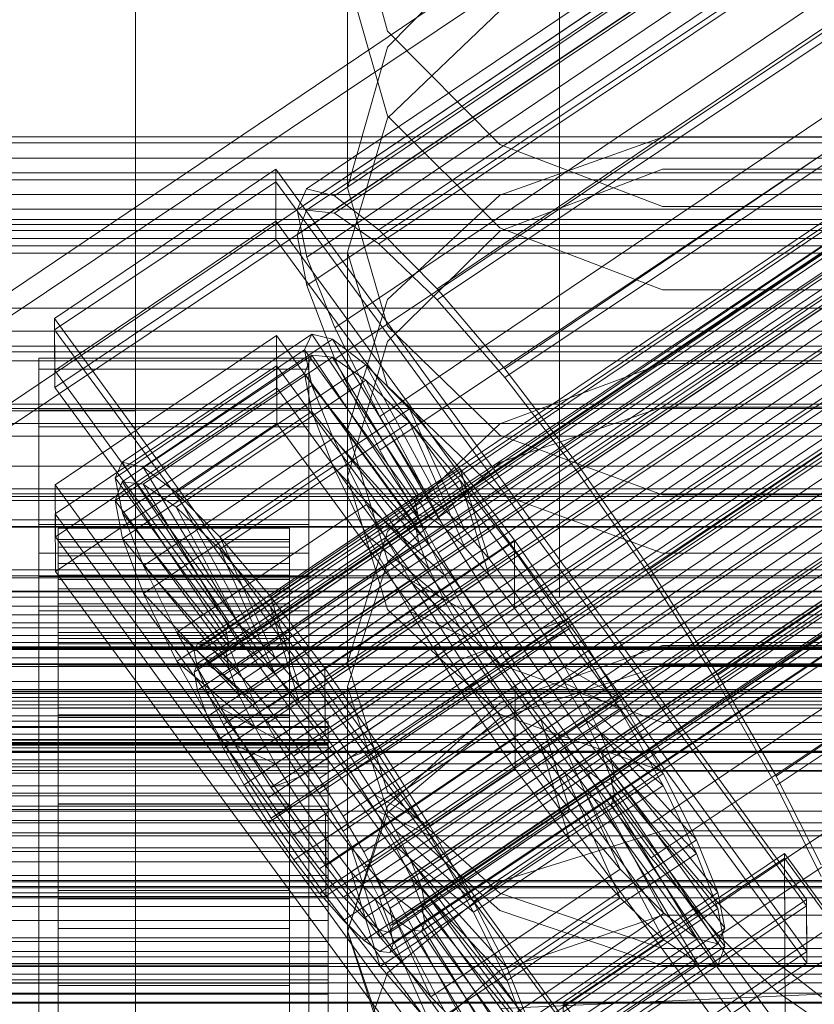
# Model space of a CAD drawing. Header units: millimetres. Extents: x -4738 to 65662, y -68080 to 6847.
# Tile 243 of 256: x 132 to 173, y -34556 to -34505. Entities that reach past the tile are written whole.
import ezdxf

# ---------------------------------------------------------------- set-up
doc = ezdxf.new("R2010")
doc.units = ezdxf.units.MM
for name, color, linetype, lineweight in [('COTAS_O', 1, 'Continuous', 0), ('COTAS_P', 1, 'Continuous', 0), ('frontal_briquetadora', 7, 'Continuous', 0), ('frontal_C01', 7, 'Continuous', 0), ('frontal_C02', 7, 'Continuous', 0), ('frontal_C03', 7, 'Continuous', 0), ('frontal_C04', 7, 'Continuous', 0), ('frontal_mezcladora', 7, 'Continuous', 0), ('frontal_secador', 7, 'Continuous', 0)]:
    doc.layers.add(name, color=color, linetype=linetype, lineweight=lineweight)
doc.dimstyles.new('R19_100', dxfattribs={"dimtxt": 250, "dimasz": 150, "dimexe": 150, "dimexo": 80, "dimgap": 100, "dimtad": 1, "dimtih": 1, "dimtoh": 1, "dimdsep": 46, "dimcen": 0.09, "dimadec": 0, "dimazin": 0, "dimtfac": 1, "dimtdec": 4, "dimtofl": 0, "dimtmove": 0, "dimatfit": 3, "dimfxl": 1, "dimtolj": 1, "dimtzin": 0, "dimarcsym": 0})

# ---------------------------------------------------------------- blocks, each defined once
blk = doc.blocks.new('DIM_R31_49')
at = {"layer": 'COTAS_P'}
for p, q in [((-150, -32300), (550, -32300)), ((550, -32300), (505, -32450)), ((550, -34900), (550, -32300)), ((550, -32300), (595, -32450)), ((550, -34900), (505, -34750)), ((550, -34900), (595, -34750)), ((-150, -34900), (550, -34900))]:
    blk.add_line(p, q, dxfattribs=at)
blk.add_text('2600 P', height=250, rotation=90, dxfattribs=at).set_placement((450, -33600))
blk = doc.blocks.new('DIM_R31_52')
at = {"layer": 'COTAS_O'}
for p, q in [((-650, -34200), (-500, -34155)), ((650, -34200), (500, -34155)), ((-650, -34900), (-650, -34200)), ((-650, -34200), (650, -34200)), ((-650, -34200), (-500, -34245)), ((650, -34200), (500, -34245)), ((650, -34900), (650, -34200))]:
    blk.add_line(p, q, dxfattribs=at)
blk.add_text('1300 O', height=250, dxfattribs=at).set_placement((0, -34100))
blk = doc.blocks.new('DIM_R31_57')
at = {"layer": 'COTAS_P'}
for p, q in [((-305, -34680), (395, -34680)), ((395, -34680), (350, -34830)), ((395, -36000), (395, -34680)), ((395, -34680), (440, -34830)), ((395, -36000), (350, -35850)), ((395, -36000), (440, -35850)), ((-305, -36000), (395, -36000))]:
    blk.add_line(p, q, dxfattribs=at)
blk.add_text('1320 P', height=250, rotation=90, dxfattribs=at).set_placement((295, -35340))

msp = doc.modelspace()

# ---------------------------------------------------------------- linework, layer by layer
at = {"layer": 'frontal_briquetadora'}
for p, q in [((149, -34498.23), (151.08, -34505.662)), ((156.906, -34500.552), (151.08, -34506.493)), ((149, -34502.829), (149, -34513.787)), ((149, -34502.829), (151.08, -34510.058)), ((156.907, -34504.604), (151.08, -34510.176)), ((151.08, -34505.662), (156.906, -34511.534)), ((151.08, -34506.493), (149, -34513.787)), ((151.08, -34510.176), (149, -34517.123)), ((151.08, -34510.058), (156.907, -34515.855)), ((156.907, -34514.166), (165.327, -34511.161)), ((165.327, -34511.161), (174.673, -34511.161)), ((156.906, -34511.534), (165.326, -34514.76)), ((156.906, -34516.027), (165.326, -34512.811)), ((165.326, -34512.811), (174.674, -34512.811)), ((151.08, -34520.952), (149, -34513.787)), ((151.08, -34519.58), (156.907, -34514.166)), ((165.326, -34514.76), (174.674, -34514.76)), ((151.08, -34521.752), (156.906, -34516.027)), ((156.907, -34515.855), (165.327, -34519.072)), ((149, -34517.123), (149, -34528.769)), ((149, -34517.123), (151.08, -34524.071)), ((165.327, -34519.072), (174.673, -34519.072)), ((149, -34526.331), (151.08, -34519.58)), ((156.906, -34526.603), (151.08, -34520.952)), ((149, -34528.769), (151.08, -34521.752)), ((165.326, -34522.89), (156.906, -34526.023)), ((174.674, -34522.89), (165.326, -34522.89)), ((151.08, -34524.071), (156.907, -34529.643)), ((156.907, -34528.025), (165.327, -34525.158)), ((165.327, -34525.158), (174.673, -34525.158)), ((149, -34526.331), (149, -34538.419)), ((151.08, -34533.082), (149, -34526.331)), ((156.906, -34526.023), (151.08, -34531.596)), ((165.326, -34529.704), (156.906, -34526.603)), ((151.08, -34533.192), (156.907, -34528.025)), ((151.08, -34535.648), (149, -34528.769)), ((195, -34530), (-195, -34530)), ((156.907, -34529.643), (165.327, -34532.735)), ((174.674, -34529.704), (165.326, -34529.704)), ((151.08, -34531.596), (149, -34538.419)), ((156.907, -34538.496), (151.08, -34533.082)), ((165.327, -34532.735), (174.673, -34532.735)), ((149, -34539.635), (151.08, -34533.192)), ((156.906, -34541.066), (151.08, -34535.648)), ((195, -34537), (-195, -34537)), ((165.326, -34537.508), (156.906, -34540.51)), ((174.674, -34537.508), (165.326, -34537.508)), ((149, -34538.419), (151.08, -34545.1)), ((165.327, -34541.501), (156.907, -34538.496)), ((165.327, -34538.552), (156.907, -34541.275)), ((174.673, -34538.552), (165.327, -34538.552)), ((149, -34539.635), (149, -34552.363)), ((149, -34539.635), (151.08, -34546.078)), ((156.906, -34540.51), (151.08, -34545.844)), ((156.907, -34541.275), (151.08, -34546.182)), ((165.326, -34544.034), (156.906, -34541.066)), ((174.673, -34541.501), (165.327, -34541.501)), ((174.674, -34544.034), (165.326, -34544.034)), ((151.08, -34545.1), (156.906, -34550.353)), ((151.08, -34545.844), (149, -34552.363)), ((151.08, -34546.182), (149, -34552.301)), ((151.08, -34546.078), (156.907, -34551.244)), ((156.907, -34549.754), (165.327, -34547.13)), ((165.327, -34547.13), (174.673, -34547.13)), ((151.08, -34554.481), (156.907, -34549.754)), ((156.906, -34550.353), (165.326, -34553.23)), ((156.906, -34554.358), (165.326, -34551.493)), ((156.907, -34551.244), (165.327, -34554.112)), ((165.326, -34551.493), (174.674, -34551.493)), ((149, -34552.301), (149, -34565.638)), ((149, -34552.301), (151.08, -34558.42)), ((151.08, -34558.731), (149, -34552.363)), ((165.326, -34553.23), (174.674, -34553.23)), ((149, -34560.376), (151.08, -34554.481)), ((151.08, -34559.44), (156.906, -34554.358)), ((165.327, -34554.112), (174.673, -34554.112))]:
    msp.add_line(p, q, dxfattribs=at)
at = {"layer": 'frontal_C01'}
for p, q in [((146.872, -34513.845), (331.181, -34389.51)), ((148.32, -34514.194), (332.629, -34389.859)), ((146.383, -34514.934), (330.692, -34390.6)), ((150.629, -34515.959), (334.938, -34391.624)), ((141.218, -34537.429), (355.017, -34393.2)), ((146.887, -34517.389), (331.197, -34393.055)), ((141.045, -34537.815), (354.844, -34393.587)), ((141.731, -34537.552), (355.53, -34393.324)), ((142.549, -34538.178), (356.348, -34393.95)), ((141.224, -34538.685), (355.022, -34394.456)), ((153.641, -34519.019), (337.95, -34394.685)), ((143.617, -34539.262), (357.415, -34395.034)), ((141.742, -34539.979), (355.541, -34395.751)), ((144.861, -34540.732), (358.659, -34396.503)), ((148.35, -34521.042), (332.659, -34396.708)), ((142.565, -34541.61), (356.363, -34397.381)), ((359.995, -34398.258), (146.196, -34542.486)), ((157.152, -34523.166), (341.461, -34398.832)), ((143.635, -34543.465), (357.434, -34399.237)), ((147.533, -34544.406), (361.332, -34400.177)), ((144.881, -34545.419), (358.68, -34401.191)), ((150.672, -34525.644), (334.981, -34401.309)), ((148.779, -34546.36), (362.578, -34402.132)), ((146.218, -34547.339), (360.017, -34403.111)), ((149.85, -34548.216), (363.648, -34403.987)), ((345.231, -34403.783), (160.922, -34528.118)), ((147.554, -34549.093), (361.352, -34404.865)), ((150.672, -34549.846), (364.471, -34405.618)), ((148.798, -34550.563), (362.596, -34406.335)), ((153.694, -34530.881), (338.003, -34406.546)), ((151.191, -34551.14), (364.989, -34406.912)), ((149.865, -34551.647), (363.664, -34407.419)), ((150.683, -34552.273), (364.482, -34408.044)), ((151.369, -34552.01), (365.168, -34407.782)), ((151.196, -34552.396), (364.995, -34408.168)), ((164.693, -34533.535), (349.002, -34409.201)), ((157.211, -34536.396), (341.52, -34412.061)), ((168.21, -34539.051), (352.519, -34414.716)), ((160.982, -34541.814), (345.291, -34417.479)), ((171.232, -34544.288), (355.541, -34419.953)), ((164.752, -34546.765), (349.061, -34422.43)), ((168.263, -34550.912), (352.572, -34426.577)), ((171.275, -34553.972), (355.584, -34429.638)), ((228.298, -34453.88), (130, -34520.192)), ((130, -34525.972), (228.298, -34459.66)), ((133.809, -34520.559), (145.277, -34512.823)), ((145.277, -34512.823), (145.289, -34515.519)), ((145.277, -34512.823), (172.809, -34550.677)), ((146.383, -34514.934), (146.872, -34513.845)), ((146.872, -34513.845), (148.32, -34514.194)), ((148.32, -34514.194), (150.629, -34515.959)), ((146.887, -34517.389), (146.383, -34514.934)), ((145.289, -34515.519), (133.821, -34523.256)), ((172.821, -34553.374), (145.289, -34515.519)), ((150.629, -34515.959), (153.641, -34519.019)), ((148.35, -34521.042), (146.887, -34517.389)), ((153.641, -34519.019), (157.152, -34523.166)), ((133.821, -34523.256), (133.809, -34520.559)), ((161.341, -34558.414), (133.809, -34520.559)), ((137.313, -34528.008), (147.143, -34521.377)), ((147.143, -34521.377), (146.777, -34522.192)), ((148.226, -34521.638), (147.143, -34521.377)), ((147.143, -34521.377), (152.686, -34529.692)), ((150.672, -34525.644), (148.35, -34521.042)), ((133.847, -34529.187), (145.315, -34521.451)), ((138.396, -34528.269), (148.226, -34521.638)), ((145.315, -34521.451), (145.327, -34524.147)), ((145.315, -34521.451), (172.847, -34559.305)), ((149.953, -34522.959), (148.226, -34521.638)), ((148.226, -34521.638), (153.199, -34529.816)), ((136.948, -34528.823), (146.777, -34522.192)), ((146.777, -34522.192), (152.513, -34530.078)), ((146.777, -34522.192), (147.155, -34524.029)), ((133, -34525.318), (133, -34522.621)), ((133, -34522.621), (147, -34522.621)), ((133, -34568.844), (133, -34522.621)), ((147, -34522.621), (147, -34525.318)), ((147, -34522.621), (147, -34568.844)), ((133.821, -34523.256), (161.353, -34561.11)), ((140.123, -34529.59), (149.953, -34522.959)), ((152.207, -34525.248), (149.953, -34522.959)), ((149.953, -34522.959), (154.017, -34530.441)), ((157.152, -34523.166), (160.922, -34528.118)), ((145.327, -34524.147), (133.859, -34531.883)), ((137.325, -34530.66), (147.155, -34524.029)), ((172.859, -34562.001), (145.327, -34524.147)), ((147.155, -34524.029), (152.692, -34530.948)), ((147.155, -34524.029), (148.249, -34526.761)), ((147, -34525.318), (133, -34525.318)), ((133, -34525.318), (133, -34571.54)), ((142.377, -34531.879), (152.207, -34525.248)), ((147, -34571.54), (147, -34525.318)), ((154.833, -34528.35), (152.207, -34525.248)), ((152.207, -34525.248), (155.085, -34531.526)), ((153.694, -34530.881), (150.672, -34525.644)), ((138.419, -34533.392), (148.249, -34526.761)), ((148.249, -34526.761), (153.21, -34532.243)), ((148.249, -34526.761), (149.985, -34530.203)), ((136.948, -34528.823), (137.313, -34528.008)), ((142.856, -34536.323), (137.313, -34528.008)), ((137.313, -34528.008), (138.396, -34528.269)), ((143.369, -34536.447), (138.396, -34528.269)), ((138.396, -34528.269), (140.123, -34529.59)), ((145.003, -34534.981), (154.833, -34528.35)), ((157.653, -34532.053), (154.833, -34528.35)), ((154.833, -34528.35), (156.329, -34532.995)), ((160.922, -34528.118), (164.693, -34533.535)), ((142.683, -34536.71), (136.948, -34528.823)), ((137.325, -34530.66), (136.948, -34528.823)), ((133.859, -34531.883), (133.847, -34529.187)), ((161.379, -34567.042), (133.847, -34529.187)), ((144.188, -34537.073), (140.123, -34529.59)), ((140.123, -34529.59), (142.377, -34531.879)), ((152.513, -34530.078), (142.683, -34536.71)), ((152.686, -34529.692), (142.856, -34536.323)), ((153.199, -34529.816), (143.369, -34536.447)), ((152.513, -34530.078), (152.686, -34529.692)), ((152.692, -34530.948), (152.513, -34530.078)), ((152.686, -34529.692), (153.199, -34529.816)), ((153.199, -34529.816), (154.017, -34530.441)), ((140.156, -34536.834), (149.985, -34530.203)), ((154.017, -34530.441), (144.188, -34537.073)), ((149.985, -34530.203), (154.033, -34533.873)), ((149.985, -34530.203), (152.246, -34534.121)), ((154.017, -34530.441), (155.085, -34531.526)), ((142.862, -34537.58), (137.325, -34530.66)), ((138.419, -34533.392), (137.325, -34530.66)), ((152.692, -34530.948), (142.862, -34537.58)), ((153.21, -34532.243), (152.692, -34530.948)), ((157.211, -34536.396), (153.694, -34530.881)), ((430, -34531.343), (-430, -34531.343)), ((133, -34533.945), (133, -34531.249)), ((133, -34531.249), (147, -34531.249)), ((133, -34577.472), (133, -34531.249)), ((134, -34541.432), (134, -34531.433)), ((134, -34531.433), (134, -34532.025)), ((134, -34531.433), (146, -34531.433)), ((134, -34532.135), (134, -34531.433)), ((155.085, -34531.526), (145.255, -34538.157)), ((146, -34532.025), (146, -34531.433)), ((146, -34531.433), (146, -34541.432)), ((146, -34531.433), (146, -34532.135)), ((147, -34531.249), (147, -34533.945)), ((147, -34531.249), (147, -34577.472)), ((155.085, -34531.526), (156.329, -34532.995)), ((133.859, -34531.883), (161.391, -34569.738)), ((134, -34541.713), (134, -34532.025)), ((134, -34532.025), (134, -34533.872)), ((134, -34532.025), (146, -34532.025)), ((145.255, -34538.157), (142.377, -34531.879)), ((142.377, -34531.879), (145.003, -34534.981)), ((146, -34533.872), (146, -34532.025)), ((146, -34532.025), (146, -34541.713)), ((157.653, -34532.053), (147.823, -34538.685)), ((157.665, -34534.75), (157.653, -34532.053)), ((160.474, -34536.106), (157.653, -34532.053)), ((134, -34541.765), (134, -34532.135)), ((134, -34532.135), (146, -34532.135)), ((134, -34534.085), (134, -34532.135)), ((153.21, -34532.243), (143.38, -34538.874)), ((146, -34532.135), (146, -34541.765)), ((146, -34532.135), (146, -34534.085)), ((154.033, -34533.873), (153.21, -34532.243)), ((156.329, -34532.995), (146.499, -34539.626)), ((156.329, -34532.995), (157.665, -34534.75)), ((143.38, -34538.874), (138.419, -34533.392)), ((140.156, -34536.834), (138.419, -34533.392)), ((164.693, -34533.535), (168.21, -34539.051)), ((147, -34533.945), (133, -34533.945)), ((133, -34533.945), (133, -34580.168)), ((134, -34542.588), (134, -34533.872)), ((134, -34533.872), (134, -34536.847)), ((134, -34533.872), (146, -34533.872)), ((134, -34542.688), (134, -34534.085)), ((134, -34534.085), (146, -34534.085)), ((134, -34537.148), (134, -34534.085)), ((142.416, -34540.752), (152.246, -34534.121)), ((154.033, -34533.873), (144.203, -34540.504)), ((146, -34536.847), (146, -34533.872)), ((146, -34533.872), (146, -34542.588)), ((146, -34534.085), (146, -34542.688)), ((146, -34534.085), (146, -34537.148)), ((147, -34580.168), (147, -34533.945)), ((152.246, -34534.121), (155.103, -34535.729)), ((152.246, -34534.121), (154.877, -34538.246)), ((155.103, -34535.729), (154.033, -34533.873)), ((146.499, -34539.626), (145.003, -34534.981)), ((145.003, -34534.981), (147.823, -34538.685)), ((147.835, -34541.381), (157.665, -34534.75)), ((157.665, -34534.75), (159.001, -34536.669)), ((155.103, -34535.729), (145.274, -34542.36)), ((150.644, -34542.737), (160.474, -34536.106)), ((156.35, -34537.683), (155.103, -34535.729)), ((160.474, -34536.106), (159.001, -34536.669)), ((163.105, -34540.232), (160.474, -34536.106)), ((430, -34536.343), (-430, -34536.343)), ((142.856, -34536.323), (142.683, -34536.71)), ((142.683, -34536.71), (142.862, -34537.58)), ((143.369, -34536.447), (142.856, -34536.323)), ((144.188, -34537.073), (143.369, -34536.447)), ((159.001, -34536.669), (149.171, -34543.301)), ((160.982, -34541.814), (157.211, -34536.396)), ((159.001, -34536.669), (160.247, -34538.624)), ((134, -34543.997), (134, -34536.847)), ((134, -34536.847), (134, -34540.748)), ((134, -34536.847), (146, -34536.847)), ((134, -34544.139), (134, -34537.148)), ((134, -34537.148), (146, -34537.148)), ((134, -34541.116), (134, -34537.148)), ((144.203, -34540.504), (140.156, -34536.834)), ((142.416, -34540.752), (140.156, -34536.834)), ((145.255, -34538.157), (144.188, -34537.073)), ((146, -34540.748), (146, -34536.847)), ((146, -34536.847), (146, -34543.997)), ((146, -34537.148), (146, -34544.139)), ((146, -34537.148), (146, -34541.116)), ((141.045, -34537.815), (141.218, -34537.429)), ((141.218, -34537.429), (141.731, -34537.552)), ((141.731, -34537.552), (142.549, -34538.178)), ((142.862, -34537.58), (143.38, -34538.874)), ((156.35, -34537.683), (146.52, -34544.314)), ((154.877, -34538.246), (156.35, -34537.683)), ((157.686, -34539.603), (156.35, -34537.683)), ((141.224, -34538.685), (141.045, -34537.815)), ((142.549, -34538.178), (143.617, -34539.262)), ((145.047, -34544.877), (154.877, -34538.246)), ((146.499, -34539.626), (145.255, -34538.157)), ((154.877, -34538.246), (157.698, -34542.299)), ((141.742, -34539.979), (141.224, -34538.685)), ((147.823, -34538.685), (147.835, -34541.381)), ((147.823, -34538.685), (150.644, -34542.737)), ((160.247, -34538.624), (150.417, -34545.255)), ((163.105, -34540.232), (160.247, -34538.624)), ((160.247, -34538.624), (161.318, -34540.479)), ((143.38, -34538.874), (144.203, -34540.504)), ((143.617, -34539.262), (144.861, -34540.732)), ((168.21, -34539.051), (171.232, -34544.288)), ((147.835, -34541.381), (146.499, -34539.626)), ((157.686, -34539.603), (147.856, -34546.234)), ((157.698, -34542.299), (157.686, -34539.603)), ((159.022, -34541.357), (157.686, -34539.603)), ((142.565, -34541.61), (141.742, -34539.979)), ((153.275, -34546.863), (163.105, -34540.232)), ((165.365, -34544.149), (163.105, -34540.232)), ((134, -34545.845), (134, -34540.748)), ((134, -34540.748), (134, -34545.309)), ((134, -34540.748), (146, -34540.748)), ((145.274, -34542.36), (142.416, -34540.752)), ((145.047, -34544.877), (142.416, -34540.752)), ((144.203, -34540.504), (145.274, -34542.36)), ((144.861, -34540.732), (146.196, -34542.486)), ((146, -34545.309), (146, -34540.748)), ((146, -34540.748), (146, -34545.845)), ((161.318, -34540.479), (151.488, -34547.11)), ((165.365, -34544.149), (161.318, -34540.479)), ((161.318, -34540.479), (162.14, -34542.11)), ((134, -34546.019), (134, -34541.116)), ((134, -34541.116), (146, -34541.116)), ((134, -34545.72), (134, -34541.116)), ((146, -34541.116), (146, -34546.019)), ((146, -34541.116), (146, -34545.72)), ((-148, -34541.432), (148, -34541.432)), ((-148, -34541.713), (148, -34541.713)), ((-148, -34541.765), (148, -34541.765)), ((134, -34541.713), (134, -34541.432)), ((146, -34541.432), (134, -34541.432)), ((134, -34541.432), (134, -34541.765)), ((134, -34542.588), (134, -34541.713)), ((146, -34541.713), (134, -34541.713)), ((146, -34541.765), (134, -34541.765)), ((134, -34541.765), (134, -34542.688)), ((143.635, -34543.465), (142.565, -34541.61)), ((146, -34541.432), (146, -34541.713)), ((146, -34541.765), (146, -34541.432)), ((146, -34541.713), (146, -34542.588)), ((146, -34542.688), (146, -34541.765)), ((149.171, -34543.301), (147.835, -34541.381)), ((148, -34541.713), (148, -34541.432)), ((148, -34541.432), (148, -34541.765)), ((148, -34542.588), (148, -34541.713)), ((148, -34541.765), (148, -34542.688)), ((159.022, -34541.357), (149.192, -34547.988)), ((160.518, -34546.002), (159.022, -34541.357)), ((160.266, -34542.826), (159.022, -34541.357)), ((164.752, -34546.765), (160.982, -34541.814)), ((147.868, -34548.93), (157.698, -34542.299)), ((162.14, -34542.11), (152.311, -34548.741)), ((157.698, -34542.299), (160.518, -34546.002)), ((167.102, -34547.591), (162.14, -34542.11)), ((162.14, -34542.11), (162.659, -34543.404)), ((-148, -34542.588), (148, -34542.588)), ((-148, -34542.688), (148, -34542.688)), ((134, -34543.997), (134, -34542.588)), ((146, -34542.588), (134, -34542.588)), ((146, -34542.688), (134, -34542.688)), ((134, -34542.688), (134, -34544.139)), ((145.274, -34542.36), (146.52, -34544.314)), ((146, -34542.588), (146, -34543.997)), ((146, -34544.139), (146, -34542.688)), ((146.196, -34542.486), (147.533, -34544.406)), ((148, -34543.997), (148, -34542.588)), ((148, -34542.688), (148, -34544.139)), ((149.171, -34543.301), (150.644, -34542.737)), ((160.266, -34542.826), (150.436, -34549.458)), ((150.644, -34542.737), (153.275, -34546.863)), ((163.144, -34549.105), (160.266, -34542.826)), ((161.333, -34543.911), (160.266, -34542.826)), ((150.417, -34545.255), (149.171, -34543.301)), ((144.881, -34545.419), (143.635, -34543.465)), ((162.659, -34543.404), (152.829, -34550.035)), ((168.196, -34550.324), (162.659, -34543.404)), ((162.659, -34543.404), (162.837, -34544.274)), ((-148, -34543.997), (148, -34543.997)), ((-148, -34544.139), (148, -34544.139)), ((134, -34545.845), (134, -34543.997)), ((146, -34543.997), (134, -34543.997)), ((146, -34544.139), (134, -34544.139)), ((134, -34544.139), (134, -34546.019)), ((146.52, -34544.314), (145.047, -34544.877)), ((146, -34543.997), (146, -34545.845)), ((146, -34546.019), (146, -34544.139)), ((146.52, -34544.314), (147.856, -34546.234)), ((148, -34545.845), (148, -34543.997)), ((148, -34544.139), (148, -34546.019)), ((161.333, -34543.911), (151.503, -34550.542)), ((162.837, -34544.274), (153.008, -34550.905)), ((155.535, -34550.78), (165.365, -34544.149)), ((165.397, -34551.394), (161.333, -34543.911)), ((162.151, -34544.536), (161.333, -34543.911)), ((162.837, -34544.274), (162.664, -34544.66)), ((168.573, -34552.16), (162.837, -34544.274)), ((167.102, -34547.591), (165.365, -34544.149)), ((171.232, -34544.288), (173.554, -34548.889)), ((147.868, -34548.93), (145.047, -34544.877)), ((147.533, -34544.406), (148.779, -34546.36)), ((162.151, -34544.536), (152.321, -34551.167)), ((162.664, -34544.66), (152.835, -34551.291)), ((167.125, -34552.714), (162.151, -34544.536)), ((162.664, -34544.66), (162.151, -34544.536)), ((168.208, -34552.975), (162.664, -34544.66)), ((134, -34545.309), (134, -34548.005)), ((146, -34545.309), (134, -34545.309)), ((134, -34545.309), (134, -34550.219)), ((146, -34548.005), (146, -34545.309)), ((146, -34550.219), (146, -34545.309)), ((151.488, -34547.11), (150.417, -34545.255)), ((150.417, -34545.255), (153.275, -34546.863)), ((-148, -34545.845), (148, -34545.845)), ((134, -34548.2), (134, -34545.72)), ((134, -34545.72), (146, -34545.72)), ((134, -34550.644), (134, -34545.72)), ((134, -34548.005), (134, -34545.845)), ((146, -34545.845), (134, -34545.845)), ((146.218, -34547.339), (144.881, -34545.419)), ((146, -34545.72), (146, -34548.2)), ((146, -34545.72), (146, -34550.644)), ((146, -34545.845), (146, -34548.005)), ((148, -34548.005), (148, -34545.845)), ((-148, -34546.019), (148, -34546.019)), ((146, -34546.019), (134, -34546.019)), ((134, -34546.019), (134, -34548.2)), ((146, -34548.2), (146, -34546.019)), ((147.856, -34546.234), (147.868, -34548.93)), ((147.856, -34546.234), (149.192, -34547.988)), ((148, -34546.019), (148, -34548.2)), ((148.779, -34546.36), (149.85, -34548.216)), ((150.688, -34552.634), (160.518, -34546.002)), ((160.518, -34546.002), (163.144, -34549.105)), ((153.275, -34546.863), (155.535, -34550.78)), ((168.263, -34550.912), (164.752, -34546.765)), ((147.554, -34549.093), (146.218, -34547.339)), ((152.311, -34548.741), (151.488, -34547.11)), ((151.488, -34547.11), (155.535, -34550.78)), ((157.272, -34554.223), (167.102, -34547.591)), ((168.196, -34550.324), (167.102, -34547.591)), ((148, -34548.005), (-148, -34548.005)), ((-148, -34548.2), (148, -34548.2)), ((134, -34548.005), (146, -34548.005)), ((134, -34550.331), (134, -34548.005)), ((146, -34548.2), (134, -34548.2)), ((134, -34548.2), (134, -34550.532)), ((146, -34548.005), (146, -34550.331)), ((146, -34550.532), (146, -34548.2)), ((148, -34550.331), (148, -34548.005)), ((148, -34548.2), (148, -34550.532)), ((149.192, -34547.988), (150.688, -34552.634)), ((149.192, -34547.988), (150.436, -34549.458)), ((149.85, -34548.216), (150.672, -34549.846)), ((160.19, -34556.028), (171.658, -34548.291)), ((171.658, -34548.291), (171.715, -34561.233)), ((171.658, -34548.291), (177.394, -34556.178)), ((150.688, -34552.634), (147.868, -34548.93)), ((152.829, -34550.035), (152.311, -34548.741)), ((152.311, -34548.741), (157.272, -34554.223)), ((148.798, -34550.563), (147.554, -34549.093)), ((150.436, -34549.458), (153.314, -34555.736)), ((150.436, -34549.458), (151.503, -34550.542)), ((153.314, -34555.736), (163.144, -34549.105)), ((163.144, -34549.105), (165.397, -34551.394)), ((150.672, -34549.846), (151.191, -34551.14)), ((-148, -34550.331), (148, -34550.331)), ((134, -34550.331), (134, -34550.219)), ((134, -34550.219), (134, -34555.143)), ((134, -34550.219), (146, -34550.219)), ((134, -34552.664), (134, -34550.331)), ((146, -34550.331), (134, -34550.331)), ((146, -34555.143), (146, -34550.219)), ((146, -34550.219), (146, -34550.331)), ((146, -34550.331), (146, -34552.664)), ((148, -34552.664), (148, -34550.331)), ((153.008, -34550.905), (152.829, -34550.035)), ((152.829, -34550.035), (158.366, -34556.955)), ((158.366, -34556.955), (168.196, -34550.324)), ((168.573, -34552.16), (168.196, -34550.324)), ((-148, -34550.532), (148, -34550.532)), ((134, -34550.532), (134, -34550.644)), ((146, -34550.532), (134, -34550.532)), ((134, -34550.532), (134, -34552.858)), ((134, -34550.644), (146, -34550.644)), ((134, -34555.554), (134, -34550.644)), ((146, -34550.644), (146, -34550.532)), ((146, -34552.858), (146, -34550.532)), ((146, -34550.644), (146, -34555.554)), ((148, -34550.532), (148, -34552.858)), ((149.865, -34551.647), (148.798, -34550.563)), ((151.503, -34550.542), (155.567, -34558.025)), ((151.503, -34550.542), (152.321, -34551.167)), ((152.835, -34551.291), (153.008, -34550.905)), ((153.008, -34550.905), (158.743, -34558.791)), ((155.535, -34550.78), (157.272, -34554.223)), ((172.809, -34550.677), (161.341, -34558.414)), ((171.275, -34553.972), (168.263, -34550.912)), ((172.821, -34553.374), (172.809, -34550.677)), ((151.191, -34551.14), (151.369, -34552.01)), ((152.321, -34551.167), (157.295, -34559.345)), ((152.321, -34551.167), (152.835, -34551.291)), ((152.835, -34551.291), (158.378, -34559.607)), ((155.567, -34558.025), (165.397, -34551.394)), ((165.397, -34551.394), (167.125, -34552.714)), ((150.683, -34552.273), (149.865, -34551.647)), ((151.369, -34552.01), (151.196, -34552.396)), ((151.196, -34552.396), (150.683, -34552.273)), ((158.743, -34558.791), (168.573, -34552.16)), ((168.208, -34552.975), (168.573, -34552.16)), ((-148, -34552.664), (148, -34552.664)), ((-148, -34552.858), (148, -34552.858)), ((134, -34554.844), (134, -34552.664)), ((134, -34552.664), (134, -34555.143)), ((146, -34552.664), (134, -34552.664)), ((134, -34552.858), (134, -34555.554)), ((146, -34552.858), (134, -34552.858)), ((134, -34552.858), (134, -34555.019)), ((146, -34555.143), (146, -34552.664)), ((146, -34552.664), (146, -34554.844)), ((146, -34555.554), (146, -34552.858)), ((146, -34555.019), (146, -34552.858)), ((148, -34554.844), (148, -34552.664)), ((148, -34552.858), (148, -34555.019)), ((153.314, -34555.736), (150.688, -34552.634)), ((157.295, -34559.345), (167.125, -34552.714)), ((158.378, -34559.607), (168.208, -34552.975)), ((167.125, -34552.714), (168.208, -34552.975)), ((161.353, -34561.11), (172.821, -34553.374)), ((173.584, -34555.737), (171.275, -34553.972)), ((157.272, -34554.223), (158.366, -34556.955)), ((-148, -34554.844), (148, -34554.844)), ((-148, -34555.019), (148, -34555.019)), ((134, -34556.724), (134, -34554.844)), ((134, -34554.844), (134, -34559.747)), ((146, -34554.844), (134, -34554.844)), ((134, -34555.019), (134, -34560.115)), ((146, -34555.019), (134, -34555.019)), ((134, -34555.019), (134, -34556.866)), ((146, -34559.747), (146, -34554.844)), ((146, -34554.844), (146, -34556.724)), ((146, -34560.115), (146, -34555.019)), ((146, -34556.866), (146, -34555.019)), ((148, -34556.724), (148, -34554.844)), ((148, -34555.019), (148, -34556.866)), ((134, -34555.143), (134, -34559.747)), ((134, -34555.143), (146, -34555.143)), ((134, -34555.554), (146, -34555.554)), ((134, -34560.115), (134, -34555.554)), ((146, -34559.747), (146, -34555.143)), ((146, -34555.554), (146, -34560.115)), ((156.962, -34556.333), (174.943, -34555.534)), ((155.567, -34558.025), (153.314, -34555.736)), ((160.247, -34568.969), (160.19, -34556.028)), ((165.926, -34563.914), (160.19, -34556.028))]:
    msp.add_line(p, q, dxfattribs=at)
at = {"layer": 'frontal_C02'}
for p, q in [((146.872, -34514.939), (331.181, -34391.684)), ((148.32, -34515.097), (332.629, -34391.842)), ((146.383, -34516.222), (330.692, -34392.967)), ((150.629, -34516.684), (334.938, -34393.43)), ((141.218, -34538.448), (355.017, -34395.472)), ((141.731, -34538.504), (355.53, -34395.528)), ((146.887, -34518.858), (331.197, -34395.603)), ((141.045, -34538.902), (354.844, -34395.927)), ((142.549, -34539.066), (356.348, -34396.091)), ((153.641, -34519.593), (337.95, -34396.339)), ((141.224, -34539.836), (355.022, -34396.861)), ((143.617, -34540.097), (357.415, -34397.122)), ((141.742, -34541.186), (355.541, -34398.211)), ((144.861, -34541.526), (358.659, -34398.55)), ((142.565, -34542.86), (356.363, -34399.884)), ((148.35, -34522.667), (332.659, -34399.413)), ((359.995, -34400.28), (146.196, -34543.255)), ((157.152, -34523.626), (341.461, -34400.371)), ((143.635, -34544.743), (357.434, -34401.768)), ((147.533, -34545.168), (361.332, -34402.192)), ((144.881, -34546.708), (358.68, -34403.733)), ((148.779, -34547.132), (362.578, -34404.157)), ((150.672, -34527.39), (334.981, -34404.136)), ((345.231, -34405.252), (160.922, -34528.507)), ((146.218, -34548.62), (360.017, -34405.645)), ((149.85, -34549.016), (363.648, -34406.04)), ((147.554, -34550.35), (361.352, -34407.374)), ((150.672, -34550.689), (364.471, -34407.714)), ((148.798, -34551.779), (362.596, -34408.803)), ((151.191, -34552.039), (364.989, -34409.064)), ((153.694, -34532.706), (338.003, -34409.451)), ((149.865, -34552.809), (363.664, -34409.834)), ((151.369, -34552.973), (365.168, -34409.998)), ((150.683, -34553.372), (364.482, -34410.397)), ((151.196, -34553.428), (364.995, -34410.452)), ((164.693, -34533.904), (349.002, -34410.649)), ((157.211, -34538.251), (341.52, -34414.996)), ((168.21, -34539.449), (352.519, -34416.194)), ((160.982, -34543.648), (345.291, -34420.393)), ((171.232, -34544.764), (355.541, -34421.51)), ((164.752, -34548.529), (349.061, -34425.274)), ((168.263, -34552.561), (352.572, -34429.307)), ((171.275, -34555.471), (355.584, -34432.216)), ((228.298, -34455.696), (130, -34521.432)), ((130, -34527.162), (228.298, -34461.426)), ((133.809, -34521.151), (145.277, -34513.482)), ((145.277, -34513.482), (145.289, -34516.463)), ((145.277, -34513.482), (172.809, -34551.005)), ((146.383, -34516.222), (146.872, -34514.939)), ((146.872, -34514.939), (148.32, -34515.097)), ((148.32, -34515.097), (150.629, -34516.684)), ((146.887, -34518.858), (146.383, -34516.222)), ((145.289, -34516.463), (133.821, -34524.132)), ((172.821, -34553.985), (145.289, -34516.463)), ((150.629, -34516.684), (153.641, -34519.593)), ((148.35, -34522.667), (146.887, -34518.858)), ((153.641, -34519.593), (157.152, -34523.626)), ((133.821, -34524.132), (133.809, -34521.151)), ((161.341, -34558.674), (133.809, -34521.151)), ((137.313, -34529.03), (147.143, -34522.456)), ((138.396, -34529.148), (148.226, -34522.574)), ((147.143, -34522.456), (146.777, -34523.416)), ((148.226, -34522.574), (147.143, -34522.456)), ((147.143, -34522.456), (152.686, -34530.779)), ((149.953, -34523.762), (148.226, -34522.574)), ((148.226, -34522.574), (153.199, -34530.834)), ((150.672, -34527.39), (148.35, -34522.667)), ((133, -34526.174), (133, -34523.194)), ((133, -34523.194), (147, -34523.194)), ((133, -34569.012), (133, -34523.194)), ((133.847, -34530.689), (145.315, -34523.02)), ((136.948, -34529.989), (146.777, -34523.416)), ((145.315, -34523.02), (145.327, -34526)), ((145.315, -34523.02), (172.847, -34560.542)), ((146.777, -34523.416), (152.513, -34531.233)), ((146.777, -34523.416), (147.155, -34525.388)), ((147, -34523.194), (147, -34526.174)), ((147, -34523.194), (147, -34569.012)), ((140.123, -34530.335), (149.953, -34523.762)), ((152.207, -34525.938), (149.953, -34523.762)), ((149.953, -34523.762), (154.017, -34531.397)), ((157.152, -34523.626), (160.922, -34528.507)), ((133.821, -34524.132), (161.353, -34561.654)), ((137.325, -34531.961), (147.155, -34525.388)), ((147.155, -34525.388), (152.692, -34532.167)), ((147.155, -34525.388), (148.249, -34528.237)), ((142.377, -34532.512), (152.207, -34525.938)), ((154.833, -34528.954), (152.207, -34525.938)), ((152.207, -34525.938), (155.085, -34532.428)), ((147, -34526.174), (133, -34526.174)), ((133, -34526.174), (133, -34571.993)), ((145.327, -34526), (133.859, -34533.669)), ((172.859, -34563.523), (145.327, -34526)), ((147, -34571.993), (147, -34526.174)), ((153.694, -34532.706), (150.672, -34527.39)), ((138.419, -34534.811), (148.249, -34528.237)), ((148.249, -34528.237), (153.21, -34533.517)), ((148.249, -34528.237), (149.985, -34531.77)), ((160.922, -34528.507), (164.693, -34533.904)), ((136.948, -34529.989), (137.313, -34529.03)), ((142.856, -34537.352), (137.313, -34529.03)), ((137.313, -34529.03), (138.396, -34529.148)), ((145.003, -34535.528), (154.833, -34528.954)), ((157.653, -34532.606), (154.833, -34528.954)), ((154.833, -34528.954), (156.329, -34533.857)), ((143.369, -34537.408), (138.396, -34529.148)), ((138.396, -34529.148), (140.123, -34530.335)), ((142.683, -34537.807), (136.948, -34529.989)), ((137.325, -34531.961), (136.948, -34529.989)), ((144.188, -34537.97), (140.123, -34530.335)), ((140.123, -34530.335), (142.377, -34532.512)), ((133.859, -34533.669), (133.847, -34530.689)), ((161.379, -34568.211), (133.847, -34530.689)), ((152.686, -34530.779), (142.856, -34537.352)), ((153.199, -34530.834), (143.369, -34537.408)), ((152.513, -34531.233), (152.686, -34530.779)), ((152.686, -34530.779), (153.199, -34530.834)), ((153.199, -34530.834), (154.017, -34531.397)), ((152.513, -34531.233), (142.683, -34537.807)), ((154.017, -34531.397), (144.188, -34537.97)), ((152.692, -34532.167), (152.513, -34531.233)), ((154.017, -34531.397), (155.085, -34532.428)), ((142.862, -34538.741), (137.325, -34531.961)), ((138.419, -34534.811), (137.325, -34531.961)), ((140.156, -34538.344), (149.985, -34531.77)), ((149.985, -34531.77), (154.033, -34535.19)), ((149.985, -34531.77), (152.246, -34535.746)), ((134, -34542.415), (134, -34532.423)), ((134, -34532.423), (134, -34532.869)), ((134, -34532.423), (146, -34532.423)), ((134, -34533.271), (134, -34532.423)), ((145.255, -34539.001), (142.377, -34532.512)), ((142.377, -34532.512), (145.003, -34535.528)), ((152.692, -34532.167), (142.862, -34538.741)), ((155.085, -34532.428), (145.255, -34539.001)), ((146, -34532.869), (146, -34532.423)), ((146, -34532.423), (146, -34542.415)), ((146, -34532.423), (146, -34533.271)), ((157.653, -34532.606), (147.823, -34539.179)), ((153.21, -34533.517), (152.692, -34532.167)), ((155.085, -34532.428), (156.329, -34533.857)), ((157.665, -34535.586), (157.653, -34532.606)), ((160.474, -34536.643), (157.653, -34532.606)), ((133, -34535.712), (133, -34532.731)), ((133, -34532.731), (147, -34532.731)), ((133, -34578.55), (133, -34532.731)), ((134, -34542.626), (134, -34532.869)), ((134, -34532.869), (134, -34534.579)), ((134, -34532.869), (146, -34532.869)), ((146, -34534.579), (146, -34532.869)), ((146, -34532.869), (146, -34542.626)), ((147, -34532.731), (147, -34535.712)), ((147, -34532.731), (147, -34578.55)), ((157.211, -34538.251), (153.694, -34532.706)), ((134, -34542.817), (134, -34533.271)), ((134, -34533.271), (146, -34533.271)), ((134, -34535.355), (134, -34533.271)), ((153.21, -34533.517), (143.38, -34540.09)), ((146, -34533.271), (146, -34542.817)), ((146, -34533.271), (146, -34535.355)), ((154.033, -34535.19), (153.21, -34533.517)), ((133.859, -34533.669), (161.391, -34571.192)), ((156.329, -34533.857), (146.499, -34540.43)), ((156.329, -34533.857), (157.665, -34535.586)), ((164.693, -34533.904), (168.21, -34539.449)), ((134, -34543.436), (134, -34534.579)), ((134, -34534.579), (134, -34537.435)), ((134, -34534.579), (146, -34534.579)), ((146, -34537.435), (146, -34534.579)), ((146, -34534.579), (146, -34543.436)), ((143.38, -34540.09), (138.419, -34534.811)), ((140.156, -34538.344), (138.419, -34534.811)), ((134, -34543.804), (134, -34535.355)), ((134, -34535.355), (146, -34535.355)), ((134, -34538.532), (134, -34535.355)), ((154.033, -34535.19), (144.203, -34541.764)), ((146.499, -34540.43), (145.003, -34535.528)), ((145.003, -34535.528), (147.823, -34539.179)), ((146, -34535.355), (146, -34543.804)), ((146, -34535.355), (146, -34538.532)), ((147.835, -34542.16), (157.665, -34535.586)), ((155.103, -34537.074), (154.033, -34535.19)), ((157.665, -34535.586), (159.001, -34537.498)), ((147, -34535.712), (133, -34535.712)), ((133, -34535.712), (133, -34581.53)), ((142.416, -34542.32), (152.246, -34535.746)), ((147, -34581.53), (147, -34535.712)), ((152.246, -34535.746), (155.103, -34537.074)), ((152.246, -34535.746), (154.877, -34539.894)), ((150.644, -34543.216), (160.474, -34536.643)), ((160.474, -34536.643), (159.001, -34537.498)), ((163.105, -34540.791), (160.474, -34536.643)), ((155.103, -34537.074), (145.274, -34543.647)), ((156.35, -34539.039), (155.103, -34537.074)), ((134, -34544.789), (134, -34537.435)), ((134, -34537.435), (134, -34541.243)), ((134, -34537.435), (146, -34537.435)), ((142.856, -34537.352), (142.683, -34537.807)), ((143.369, -34537.408), (142.856, -34537.352)), ((144.188, -34537.97), (143.369, -34537.408)), ((146, -34541.243), (146, -34537.435)), ((146, -34537.435), (146, -34544.789)), ((159.001, -34537.498), (149.171, -34544.072)), ((159.001, -34537.498), (160.247, -34539.463)), ((142.683, -34537.807), (142.862, -34538.741)), ((145.255, -34539.001), (144.188, -34537.97)), ((134, -34545.309), (134, -34538.532)), ((134, -34538.532), (146, -34538.532)), ((134, -34542.587), (134, -34538.532)), ((144.203, -34541.764), (140.156, -34538.344)), ((142.416, -34542.32), (140.156, -34538.344)), ((141.045, -34538.902), (141.218, -34538.448)), ((141.218, -34538.448), (141.731, -34538.504)), ((141.731, -34538.504), (142.549, -34539.066)), ((142.862, -34538.741), (143.38, -34540.09)), ((146, -34538.532), (146, -34545.309)), ((146, -34538.532), (146, -34542.587)), ((160.982, -34543.648), (157.211, -34538.251)), ((141.224, -34539.836), (141.045, -34538.902)), ((142.549, -34539.066), (143.617, -34540.097)), ((146.499, -34540.43), (145.255, -34539.001)), ((156.35, -34539.039), (146.52, -34545.612)), ((147.823, -34539.179), (147.835, -34542.16)), ((147.823, -34539.179), (150.644, -34543.216)), ((154.877, -34539.894), (156.35, -34539.039)), ((157.686, -34540.951), (156.35, -34539.039)), ((160.247, -34539.463), (150.417, -34546.037)), ((163.105, -34540.791), (160.247, -34539.463)), ((160.247, -34539.463), (161.318, -34541.347)), ((168.21, -34539.449), (171.232, -34544.764)), ((141.742, -34541.186), (141.224, -34539.836)), ((143.38, -34540.09), (144.203, -34541.764)), ((143.617, -34540.097), (144.861, -34541.526)), ((145.047, -34546.468), (154.877, -34539.894)), ((154.877, -34539.894), (157.698, -34543.932)), ((147.835, -34542.16), (146.499, -34540.43)), ((153.275, -34547.364), (163.105, -34540.791)), ((165.365, -34544.767), (163.105, -34540.791)), ((134, -34546.593), (134, -34541.243)), ((134, -34541.243), (134, -34545.745)), ((134, -34541.243), (146, -34541.243)), ((142.565, -34542.86), (141.742, -34541.186)), ((146, -34545.745), (146, -34541.243)), ((146, -34541.243), (146, -34546.593)), ((157.686, -34540.951), (147.856, -34547.525)), ((157.698, -34543.932), (157.686, -34540.951)), ((159.022, -34542.68), (157.686, -34540.951)), ((144.203, -34541.764), (145.274, -34543.647)), ((144.861, -34541.526), (146.196, -34543.255)), ((161.318, -34541.347), (151.488, -34547.92)), ((165.365, -34544.767), (161.318, -34541.347)), ((161.318, -34541.347), (162.14, -34543.02)), ((145.274, -34543.647), (142.416, -34542.32)), ((145.047, -34546.468), (142.416, -34542.32)), ((149.171, -34544.072), (147.835, -34542.16)), ((-148, -34542.415), (148, -34542.415)), ((-148, -34542.626), (148, -34542.626)), ((-148, -34542.817), (148, -34542.817)), ((134, -34542.626), (134, -34542.415)), ((146, -34542.415), (134, -34542.415)), ((134, -34542.415), (134, -34542.817)), ((134, -34547.23), (134, -34542.587)), ((134, -34542.587), (146, -34542.587)), ((134, -34547.244), (134, -34542.587)), ((134, -34543.436), (134, -34542.626)), ((146, -34542.626), (134, -34542.626)), ((146, -34542.817), (134, -34542.817)), ((134, -34542.817), (134, -34543.804)), ((146, -34542.415), (146, -34542.626)), ((146, -34542.817), (146, -34542.415)), ((146, -34542.587), (146, -34547.23)), ((146, -34542.587), (146, -34547.244)), ((146, -34542.626), (146, -34543.436)), ((146, -34543.804), (146, -34542.817)), ((148, -34542.626), (148, -34542.415)), ((148, -34542.415), (148, -34542.817)), ((148, -34543.436), (148, -34542.626)), ((148, -34542.817), (148, -34543.804)), ((159.022, -34542.68), (149.192, -34549.254)), ((160.518, -34547.583), (159.022, -34542.68)), ((160.266, -34544.109), (159.022, -34542.68)), ((143.635, -34544.743), (142.565, -34542.86)), ((146.196, -34543.255), (147.533, -34545.168)), ((149.171, -34544.072), (150.644, -34543.216)), ((150.644, -34543.216), (153.275, -34547.364)), ((162.14, -34543.02), (152.311, -34549.594)), ((167.102, -34548.3), (162.14, -34543.02)), ((162.14, -34543.02), (162.659, -34544.37)), ((-148, -34543.436), (148, -34543.436)), ((-148, -34543.804), (148, -34543.804)), ((134, -34544.789), (134, -34543.436)), ((146, -34543.436), (134, -34543.436)), ((146, -34543.804), (134, -34543.804)), ((134, -34543.804), (134, -34545.309)), ((145.274, -34543.647), (146.52, -34545.612)), ((146, -34543.436), (146, -34544.789)), ((146, -34545.309), (146, -34543.804)), ((148, -34544.789), (148, -34543.436)), ((148, -34543.804), (148, -34545.309)), ((164.752, -34548.529), (160.982, -34543.648)), ((147.868, -34550.505), (157.698, -34543.932)), ((150.417, -34546.037), (149.171, -34544.072)), ((160.266, -34544.109), (150.436, -34550.683)), ((162.659, -34544.37), (152.829, -34550.944)), ((157.698, -34543.932), (160.518, -34547.583)), ((163.144, -34550.599), (160.266, -34544.109)), ((161.333, -34545.14), (160.266, -34544.109)), ((168.196, -34551.149), (162.659, -34544.37)), ((162.659, -34544.37), (162.837, -34545.304)), ((-148, -34544.789), (148, -34544.789)), ((134, -34546.593), (134, -34544.789)), ((146, -34544.789), (134, -34544.789)), ((144.881, -34546.708), (143.635, -34544.743)), ((146, -34544.789), (146, -34546.593)), ((148, -34546.593), (148, -34544.789)), ((155.535, -34551.34), (165.365, -34544.767)), ((167.102, -34548.3), (165.365, -34544.767)), ((171.232, -34544.764), (173.554, -34549.488)), ((-148, -34545.309), (148, -34545.309)), ((146, -34545.309), (134, -34545.309)), ((134, -34545.309), (134, -34547.23)), ((146, -34547.23), (146, -34545.309)), ((147.533, -34545.168), (148.779, -34547.132)), ((148, -34545.309), (148, -34547.23)), ((161.333, -34545.14), (151.503, -34551.714)), ((162.837, -34545.304), (153.008, -34551.878)), ((165.397, -34552.775), (161.333, -34545.14)), ((162.151, -34545.703), (161.333, -34545.14)), ((162.837, -34545.304), (162.664, -34545.759)), ((168.573, -34553.121), (162.837, -34545.304)), ((134, -34545.745), (134, -34548.725)), ((146, -34545.745), (134, -34545.745)), ((134, -34545.745), (134, -34550.632)), ((146.52, -34545.612), (145.047, -34546.468)), ((146, -34548.725), (146, -34545.745)), ((146, -34550.632), (146, -34545.745)), ((146.52, -34545.612), (147.856, -34547.525)), ((162.151, -34545.703), (152.321, -34552.276)), ((162.664, -34545.759), (152.835, -34552.332)), ((167.125, -34553.963), (162.151, -34545.703)), ((162.664, -34545.759), (162.151, -34545.703)), ((168.208, -34554.081), (162.664, -34545.759)), ((151.488, -34547.92), (150.417, -34546.037)), ((150.417, -34546.037), (153.275, -34547.364)), ((-148, -34546.593), (148, -34546.593)), ((134, -34548.725), (134, -34546.593)), ((146, -34546.593), (134, -34546.593)), ((146.218, -34548.62), (144.881, -34546.708)), ((147.868, -34550.505), (145.047, -34546.468)), ((146, -34546.593), (146, -34548.725)), ((148, -34548.725), (148, -34546.593)), ((-148, -34547.23), (148, -34547.23)), ((146, -34547.23), (134, -34547.23)), ((134, -34547.23), (134, -34549.435)), ((134, -34549.435), (134, -34547.244)), ((134, -34547.244), (146, -34547.244)), ((134, -34552.184), (134, -34547.244)), ((146, -34549.435), (146, -34547.23)), ((146, -34547.244), (146, -34549.435)), ((146, -34547.244), (146, -34552.184)), ((148, -34547.23), (148, -34549.435)), ((148.779, -34547.132), (149.85, -34549.016)), ((153.275, -34547.364), (155.535, -34551.34)), ((147.856, -34547.525), (147.868, -34550.505)), ((147.856, -34547.525), (149.192, -34549.254)), ((150.688, -34554.156), (160.518, -34547.583)), ((152.311, -34549.594), (151.488, -34547.92)), ((151.488, -34547.92), (155.535, -34551.34)), ((160.518, -34547.583), (163.144, -34550.599)), ((157.272, -34554.873), (167.102, -34548.3)), ((168.196, -34551.149), (167.102, -34548.3)), ((148, -34548.725), (-148, -34548.725)), ((134, -34548.725), (146, -34548.725)), ((134, -34551.04), (134, -34548.725)), ((146, -34548.725), (146, -34551.04)), ((147.554, -34550.35), (146.218, -34548.62)), ((148, -34551.04), (148, -34548.725)), ((160.19, -34556.216), (171.658, -34548.547)), ((168.263, -34552.561), (164.752, -34548.529)), ((171.658, -34548.547), (171.715, -34562.853)), ((171.658, -34548.547), (177.394, -34556.364)), ((-148, -34549.435), (148, -34549.435)), ((146, -34549.435), (134, -34549.435)), ((134, -34549.435), (134, -34551.775)), ((146, -34551.775), (146, -34549.435)), ((148, -34549.435), (148, -34551.775)), ((149.192, -34549.254), (150.688, -34554.156)), ((149.192, -34549.254), (150.436, -34550.683)), ((149.85, -34549.016), (150.672, -34550.689)), ((152.829, -34550.944), (152.311, -34549.594)), ((152.311, -34549.594), (157.272, -34554.873)), ((148.798, -34551.779), (147.554, -34550.35)), ((134, -34551.04), (134, -34550.632)), ((134, -34550.632), (134, -34555.571)), ((134, -34550.632), (146, -34550.632)), ((146, -34555.571), (146, -34550.632)), ((146, -34550.632), (146, -34551.04)), ((150.688, -34554.156), (147.868, -34550.505)), ((150.436, -34550.683), (153.314, -34557.173)), ((150.436, -34550.683), (151.503, -34551.714)), ((150.672, -34550.689), (151.191, -34552.039)), ((153.008, -34551.878), (152.829, -34550.944)), ((152.829, -34550.944), (158.366, -34557.723)), ((153.314, -34557.173), (163.144, -34550.599)), ((172.809, -34551.005), (161.341, -34558.674)), ((163.144, -34550.599), (165.397, -34552.775)), ((172.821, -34553.985), (172.809, -34551.005)), ((-148, -34551.04), (148, -34551.04)), ((134, -34553.38), (134, -34551.04)), ((146, -34551.04), (134, -34551.04)), ((146, -34551.04), (146, -34553.38)), ((148, -34553.38), (148, -34551.04)), ((155.535, -34551.34), (157.272, -34554.873)), ((158.366, -34557.723), (168.196, -34551.149)), ((168.573, -34553.121), (168.196, -34551.149)), ((-148, -34551.775), (148, -34551.775)), ((134, -34551.775), (134, -34552.184)), ((146, -34551.775), (134, -34551.775)), ((134, -34551.775), (134, -34554.09)), ((146, -34552.184), (146, -34551.775)), ((146, -34554.09), (146, -34551.775)), ((148, -34551.775), (148, -34554.09)), ((149.865, -34552.809), (148.798, -34551.779)), ((151.503, -34551.714), (155.567, -34559.349)), ((151.503, -34551.714), (152.321, -34552.276)), ((152.835, -34552.332), (153.008, -34551.878)), ((153.008, -34551.878), (158.743, -34559.695)), ((134, -34552.184), (146, -34552.184)), ((134, -34557.071), (134, -34552.184)), ((146, -34552.184), (146, -34557.071)), ((151.191, -34552.039), (151.369, -34552.973)), ((152.321, -34552.276), (157.295, -34560.536)), ((152.321, -34552.276), (152.835, -34552.332)), ((152.835, -34552.332), (158.378, -34560.654)), ((150.683, -34553.372), (149.865, -34552.809)), ((151.369, -34552.973), (151.196, -34553.428)), ((155.567, -34559.349), (165.397, -34552.775)), ((165.397, -34552.775), (167.125, -34553.963)), ((171.275, -34555.471), (168.263, -34552.561)), ((-148, -34553.38), (148, -34553.38)), ((134, -34555.585), (134, -34553.38)), ((134, -34553.38), (134, -34555.571)), ((146, -34553.38), (134, -34553.38)), ((146, -34555.571), (146, -34553.38)), ((146, -34553.38), (146, -34555.585)), ((148, -34555.585), (148, -34553.38)), ((151.196, -34553.428), (150.683, -34553.372)), ((158.743, -34559.695), (168.573, -34553.121)), ((168.208, -34554.081), (168.573, -34553.121)), ((157.295, -34560.536), (167.125, -34553.963)), ((161.353, -34561.654), (172.821, -34553.985)), ((167.125, -34553.963), (168.208, -34554.081)), ((-148, -34554.09), (148, -34554.09)), ((134, -34554.09), (134, -34557.071)), ((146, -34554.09), (134, -34554.09)), ((134, -34554.09), (134, -34556.222)), ((146, -34557.071), (146, -34554.09)), ((146, -34556.222), (146, -34554.09)), ((148, -34554.09), (148, -34556.222)), ((153.314, -34557.173), (150.688, -34554.156)), ((158.378, -34560.654), (168.208, -34554.081)), ((157.272, -34554.873), (158.366, -34557.723)), ((-148, -34555.585), (148, -34555.585)), ((134, -34555.571), (134, -34560.228)), ((134, -34555.571), (146, -34555.571)), ((134, -34557.506), (134, -34555.585)), ((134, -34555.585), (134, -34560.228)), ((146, -34555.585), (134, -34555.585)), ((146, -34560.228), (146, -34555.571)), ((146, -34560.228), (146, -34555.585)), ((146, -34555.585), (146, -34557.506)), ((148, -34557.506), (148, -34555.585)), ((173.584, -34557.058), (171.275, -34555.471))]:
    msp.add_line(p, q, dxfattribs=at)
at = {"layer": 'frontal_C03'}
for p, q in [((1250, -34511.135), (-1250, -34511.135)), ((1250, -34511.452), (-1250, -34511.452)), ((1250, -34512.246), (-1250, -34512.246)), ((-1250, -34513.01), (1250, -34513.01)), ((1250, -34514.133), (-1250, -34514.133)), ((1250, -34514.897), (-1250, -34514.897)), ((1250, -34515.691), (-1250, -34515.691)), ((1250, -34516.007), (-1250, -34516.007)), ((1250, -34516.796), (-1250, -34516.796)), ((1250, -34517.172), (-1250, -34517.172)), ((1250, -34521.224), (-1250, -34521.224)), ((1250, -34522.296), (-1250, -34522.296)), ((1250, -34529.782), (-1250, -34529.782)), ((1250, -34531.387), (-1250, -34531.387)), ((1250, -34533.593), (-1250, -34533.593)), ((1250, -34533.909), (-1250, -34533.909)), ((1250, -34534.703), (-1250, -34534.703)), ((-1250, -34535.467), (1250, -34535.467)), ((1250, -34536.59), (-1250, -34536.59)), ((1250, -34537.355), (-1250, -34537.355)), ((1250, -34538.149), (-1250, -34538.149)), ((1496, -34538.493), (-1496, -34538.493)), ((1496, -34538.61), (-1496, -34538.61)), ((1250, -34538.465), (-1250, -34538.465)), ((1496, -34539.876), (-1496, -34539.876)), ((1496, -34540.211), (-1496, -34540.211)), ((-1250, -34541.168), (1250, -34541.168)), ((1496, -34542.551), (-1496, -34542.551)), ((1496, -34543.052), (-1496, -34543.052)), ((1250, -34543.061), (-1250, -34543.061)), ((-1496, -34546.109), (1496, -34546.109)), ((1496, -34546.701), (-1496, -34546.701)), ((1496, -34550.009), (-1496, -34550.009)), ((1496, -34550.601), (-1496, -34550.601)), ((1496, -34553.657), (-1496, -34553.657)), ((1250, -34553.649), (-1250, -34553.649)), ((1496, -34554.159), (-1496, -34554.159)), ((1250, -34555.541), (-1250, -34555.541)), ((1250, -34556.05), (-1250, -34556.05))]:
    msp.add_line(p, q, dxfattribs=at)
at = {"layer": 'frontal_C04'}
for p, q in [((225, -34513.373), (-225, -34513.373)), ((-225, -34515.425), (225, -34515.425)), ((225, -34516.422), (-225, -34516.422)), ((-188, -34520.026), (188, -34520.026)), ((188, -34522.763), (-188, -34522.763)), ((225, -34525.221), (-225, -34525.221)), ((-225, -34528.221), (225, -34528.221)), ((225, -34529.389), (-225, -34529.389)), ((225, -34535.93), (-225, -34535.93)), ((188, -34537.67), (-188, -34537.67)), ((-225, -34539.787), (225, -34539.787)), ((225, -34540.754), (-225, -34540.754)), ((-188, -34540.406), (188, -34540.406)), ((225, -34545.174), (-225, -34545.174)), ((-225, -34549.771), (225, -34549.771)), ((225, -34550.081), (-225, -34550.081)), ((225, -34552.673), (-225, -34552.673))]:
    msp.add_line(p, q, dxfattribs=at)
at = {"layer": 'frontal_mezcladora'}
for p, q in [((160, -34535), (160, -34450)), ((138, -34525.346), (138, -34470.534)), ((130, -34525.346), (138, -34525.346)), ((138, -34590), (138, -34525.346)), ((-315, -34535), (315, -34535)), ((160, -34535), (240, -34535)), ((-420, -34542.102), (240, -34542.102))]:
    msp.add_line(p, q, dxfattribs=at)
at = {"layer": 'frontal_secador'}
for p, q in [((-1250, -34516), (1250, -34516)), ((-1250, -34522), (1250, -34522)), ((-1250, -34525), (1250, -34525)), ((1250, -34526), (-1250, -34526)), ((-1250, -34526.659), (1250, -34526.659)), ((1250, -34529.659), (-1250, -34529.659)), ((-1250, -34531), (1250, -34531)), ((1250, -34534), (-1250, -34534)), ((-1250, -34534.728), (1250, -34534.728)), ((-1250, -34537.588), (1250, -34537.588)), ((1250, -34537.611), (-1250, -34537.611)), ((1250, -34537.728), (-1250, -34537.728)), ((-1250, -34539.387), (1250, -34539.387)), ((1250, -34539.918), (-1250, -34539.918)), ((-1250, -34540), (1250, -34540)), ((1250, -34540.588), (-1250, -34540.588)), ((1250, -34542.387), (-1250, -34542.387)), ((1250, -34543), (-1250, -34543)), ((-1250, -34543.65), (1250, -34543.65)), ((1250, -34544), (-1250, -34544)), ((1250, -34547.382), (-1250, -34547.382)), ((-1250, -34548), (1250, -34548)), ((1250, -34549.689), (-1250, -34549.689)), ((-1250, -34550), (1250, -34550)), ((1250, -34554), (-1250, -34554)), ((1250, -34554.545), (-1250, -34554.545)), ((-1250, -34555), (1250, -34555)), ((1250, -34556), (-1250, -34556))]:
    msp.add_line(p, q, dxfattribs=at)

# ---------------------------------------------------------------- dimensions: what is measured, and where the dimension line sits
at = {"layer": 'COTAS_O'}
dim = msp.add_aligned_dim(p1=(-650, -34900), p2=(650, -34900), distance=700, text='<> O', dimstyle='R19_100', dxfattribs=at)
dim.commit()
dim.dimension.update_dxf_attribs({"geometry": 'DIM_R31_52', "text_midpoint": (0, -34200)})
at = {"layer": 'COTAS_P'}
for p1, p2, picture, middle in [((-150, -34900), (-150, -32300), 'DIM_R31_49', (550, -33600)), ((-305, -36000), (-305, -34680), 'DIM_R31_57', (395, -35340))]:
    dim = msp.add_aligned_dim(p1=p1, p2=p2, distance=-700, text='<> P', dimstyle='R19_100', dxfattribs=at)
    dim.commit()
    dim.dimension.update_dxf_attribs({"geometry": picture, "text_midpoint": middle})

doc.saveas('drawing.dxf')
